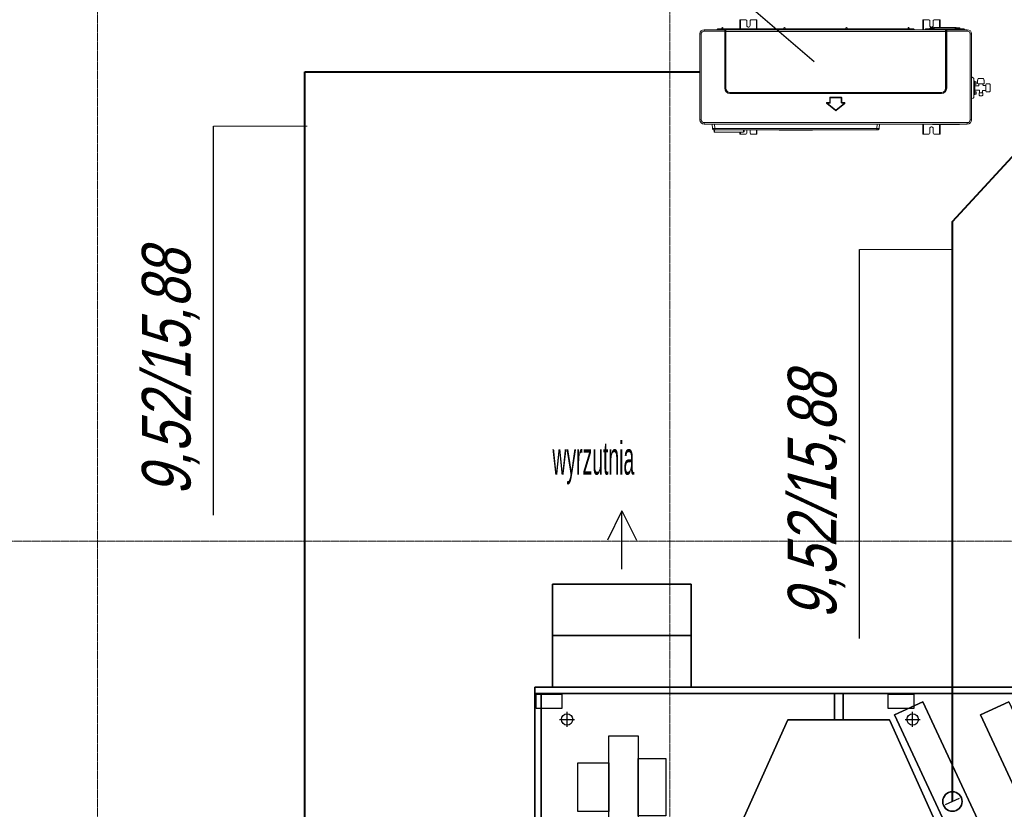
# Model space of a CAD drawing. Header units: millimetres. Extents: x 49908 to 79848, y -11883 to -3092.
# Tile 171 of 222: x 76173 to 76517, y -10710 to -10434. Entities that reach past the tile are written whole.
import ezdxf
from ezdxf.enums import TextEntityAlignment as Align

# ---------------------------------------------------------------- set-up
doc = ezdxf.new("R2010")
doc.units = ezdxf.units.MM
doc.linetypes.add('DASHDOT', pattern=[1, 0.5, -0.25, 0, -0.25])
doc.layers.add('A_OSIE', color=9, linetype='DASHDOT', lineweight=9)
doc.layers.add('S_Klimatyzacja', color=4, linetype='Continuous', lineweight=40)
for name, color, linetype in [('S_Centrala', 2, 'Continuous'), ('S_Opis - woda', 2, 'Continuous'), ('S_Opis CO', 2, 'Continuous')]:
    doc.layers.add(name, color=color, linetype=linetype)
doc.layers.add('S_W_went wywiewna', color=7, linetype='Continuous', true_color=0xdf5d0c)
doc.styles.add('ROMANS', font='romanpl.shx', dxfattribs={"bigfont": 'romanbigpl.shx'})

# ---------------------------------------------------------------- blocks, each defined once
blk = doc.blocks.new('Centrala')
at = {"layer": 'S_Centrala'}
for p, q in [((78487.79, -10511.08), (78648.29, -10511.08)), ((78648.29, -10511.08), (78648.29, -10767.08)), ((78648.29, -10511.08), (78648.29, -10511.08)), ((78636.99, -10519.78), (78636.99, -10524.98)), ((78634.39, -10522.38), (78639.59, -10522.38)), ((78621.79, -10526.18), (78621.79, -10526.18)), ((78621.79, -10536.98), (78621.79, -10536.98)), ((78631.29, -10536.98), (78631.29, -10536.98)), ((78709.89, -10541.58), (78699.69, -10536.48)), ((78689.49, -10541.58), (78709.89, -10541.58)), ((78709.89, -10541.58), (78699.69, -10546.68)), ((78623.29, -10547.28), (78623.29, -10547.28)), ((78631.29, -10547.28), (78631.29, -10547.28)), ((78623.29, -10556.88), (78623.29, -10556.88)), ((78636.99, -10640.58), (78636.99, -10645.78)), ((78634.39, -10643.18), (78639.59, -10643.18)), ((78609.39, -10659.48), (78607.09, -10654.58))]:
    blk.add_line(p, q, dxfattribs=at)
for centre, radius in [((78636.99, -10522.38), 2), ((78636.99, -10643.18), 2), ((78608.29, -10657.08), 3.4)]:
    blk.add_circle(centre, radius, dxfattribs=at)
at = {"layer": 'S_Centrala', "extrusion": (0, 0, -1)}
blk.add_circle((-78608.29, -10657.08), 3.4, dxfattribs=at)
at = {"layer": 'S_Centrala'}
for points in [[(78489.99, -10511.08), (78646.09, -10511.08), (78646.09, -10513.28), (78489.99, -10513.28)], [(78489.99, -10511.08), (78646.09, -10511.08), (78646.09, -10513.28), (78489.99, -10513.28)], [(78489.99, -10511.08), (78646.09, -10511.08), (78646.09, -10511.08), (78489.99, -10511.08)], [(78648.29, -10511.08), (78646.09, -10511.08), (78646.09, -10767.08), (78648.29, -10767.08)], [(78648.29, -10511.08), (78646.09, -10511.08), (78646.09, -10767.08), (78648.29, -10767.08)], [(78648.29, -10511.08), (78646.09, -10511.08), (78646.09, -10511.08), (78648.29, -10511.08)], [(78646.09, -10511.08), (78646.09, -10767.08), (78646.09, -10767.08), (78646.09, -10511.08)], [(78646.09, -10511.08), (78646.09, -10513.28), (78646.09, -10513.28), (78646.09, -10511.08)], [(78648.29, -10511.08), (78648.29, -10767.08), (78648.29, -10767.08), (78648.29, -10511.08)], [(78646.09, -10513.28), (78489.99, -10513.28), (78489.99, -10513.28), (78646.09, -10513.28)], [(78489.99, -10513.28), (78646.09, -10513.28), (78646.09, -10764.88), (78489.99, -10764.88)], [(78640.79, -10511.58), (78645.79, -10511.58), (78645.79, -10520.58), (78640.79, -10520.58)], [(78648.29, -10517.28), (78684.29, -10517.28), (78684.29, -10565.78), (78648.29, -10565.78)], [(78666.29, -10517.28), (78648.29, -10517.28), (78648.29, -10565.78), (78666.29, -10565.78)], [(78684.29, -10517.28), (78666.29, -10517.28), (78666.29, -10565.78), (78684.29, -10565.78)], [(78684.29, -10517.28), (78684.29, -10517.28), (78684.29, -10565.78)], [(78604.79, -10526.18), (78621.79, -10526.18), (78621.79, -10536.98), (78604.79, -10536.98)], [(78595.29, -10536.98), (78631.29, -10536.98), (78631.29, -10547.28), (78595.29, -10547.28)], [(78603.29, -10547.28), (78623.29, -10547.28), (78623.29, -10556.88), (78603.29, -10556.88)], [(78570.29, -10569.58), (78636.79, -10599.58), (78636.79, -10599.58), (78570.29, -10569.58)], [(78636.79, -10599.58), (78636.79, -10635.08), (78636.79, -10635.08), (78636.79, -10599.58)], [(78646.09, -10618.88), (78636.79, -10618.88), (78636.79, -10615.88), (78646.09, -10615.88)], [(78646.09, -10618.88), (78636.79, -10618.88), (78636.79, -10615.88), (78646.09, -10615.88)], [(78636.79, -10615.88), (78646.09, -10615.88), (78646.09, -10615.88), (78636.79, -10615.88)], [(78636.79, -10618.88), (78636.79, -10615.88), (78636.79, -10615.88), (78636.79, -10618.88)], [(78646.09, -10618.88), (78646.09, -10615.88), (78646.09, -10615.88), (78646.09, -10618.88)], [(78646.09, -10618.88), (78636.79, -10618.88), (78636.79, -10618.88), (78646.09, -10618.88)], [(78640.79, -10634.58), (78645.79, -10634.58), (78645.79, -10643.58), (78640.79, -10643.58)], [(78636.79, -10635.08), (78570.29, -10665.08), (78570.29, -10665.08), (78636.79, -10635.08)], [(78643.19, -10646.78), (78577.89, -10677.18), (78573.29, -10667.28), (78638.59, -10636.88)], [(78643.19, -10646.78), (78577.89, -10677.18), (78573.29, -10667.28), (78638.59, -10636.88)], [(78573.29, -10667.28), (78638.59, -10636.88), (78638.59, -10636.88), (78573.29, -10667.28)], [(78643.19, -10646.78), (78638.59, -10636.88), (78638.59, -10636.88), (78643.19, -10646.78)], [(78643.19, -10646.78), (78577.89, -10677.18), (78577.89, -10677.18), (78643.19, -10646.78)], [(78643.19, -10676.78), (78577.89, -10707.18), (78573.29, -10697.28), (78638.59, -10666.88)], [(78643.19, -10676.78), (78577.89, -10707.18), (78573.29, -10697.28), (78638.59, -10666.88)], [(78573.29, -10697.28), (78638.59, -10666.88), (78638.59, -10666.88), (78573.29, -10697.28)], [(78643.19, -10676.78), (78638.59, -10666.88), (78638.59, -10666.88), (78643.19, -10676.78)]]:
    blk.add_3dface(points, dxfattribs=at)
for points, invisible_edges in [([(78648.29, -10517.28), (78684.29, -10517.28), (78684.29, -10517.28)], 12), ([(78648.29, -10517.28), (78684.29, -10517.28), (78666.29, -10517.28)], 13), ([(78648.29, -10517.28), (78666.29, -10517.28), (78648.29, -10517.28)], 5), ([(78648.29, -10565.78), (78684.29, -10565.78), (78684.29, -10565.78)], 12), ([(78648.29, -10565.78), (78684.29, -10565.78), (78666.29, -10565.78)], 13), ([(78648.29, -10565.78), (78666.29, -10565.78), (78648.29, -10565.78)], 5), ([(78567.29, -10569.58), (78570.29, -10569.58), (78636.79, -10599.58)], 12), ([(78567.29, -10569.58), (78636.79, -10599.58), (78636.79, -10635.08)], 13), ([(78567.29, -10569.58), (78636.79, -10635.08), (78570.29, -10665.08)], 13)]:
    blk.add_3dface(points, dxfattribs=dict(at, invisible_edges=invisible_edges))

msp = doc.modelspace()

# ---------------------------------------------------------------- linework, layer by layer
at = {"layer": 'A_OSIE', "ltscale": 0.3, "transparency": 33554559}
for p, q in [((76200.4, -11540.32), (76200.4, -8493.04)), ((76400.4, -11540.32), (76400.4, -8493.04)), ((78251.74, -10616.68), (75350.78, -10616.68))]:
    msp.add_line(p, q, dxfattribs=at)
at = {"layer": 'S_Klimatyzacja', "color": 3, "linetype": 'Continuous', "lineweight": 20}
for p, q in [((76424.87, -10434.3), (76425.03, -10434.3)), ((76424.87, -10434.3), (76424.87, -10434.3)), ((76424.87, -10434.37), (76424.87, -10434.3)), ((76424.93, -10434.3), (76424.87, -10434.3)), ((76424.87, -10434.56), (76424.87, -10434.37)), ((76425.03, -10434.56), (76424.87, -10434.56)), ((76424.87, -10437.44), (76424.87, -10434.56)), ((76425.07, -10434.3), (76424.93, -10434.3)), ((76425.03, -10434.3), (76425.03, -10434.3)), ((76425.03, -10434.3), (76425.03, -10434.37)), ((76425.03, -10434.3), (76425.04, -10434.3)), ((76425.03, -10434.37), (76425.03, -10434.56)), ((76425.03, -10437.44), (76425.03, -10434.56)), ((76425.04, -10434.3), (76425.07, -10434.3)), ((76426.97, -10434.3), (76425.07, -10434.3)), ((76426.97, -10434.3), (76425.07, -10434.3)), ((76425.07, -10434.3), (76425.07, -10437.44)), ((76426.97, -10434.3), (76426.97, -10434.3)), ((76426.97, -10434.3), (76427.18, -10434.39)), ((76427.18, -10434.39), (76426.97, -10434.3)), ((76427.18, -10434.39), (76427.27, -10434.6)), ((76427.27, -10434.6), (76427.18, -10434.39)), ((76427.27, -10436.3), (76427.27, -10434.6)), ((76427.27, -10434.6), (76427.27, -10434.6)), ((76428.47, -10434.6), (76428.56, -10434.39)), ((76428.56, -10434.39), (76428.47, -10434.6)), ((76428.47, -10434.6), (76428.47, -10436.3)), ((76428.47, -10434.6), (76428.47, -10434.6)), ((76428.56, -10434.39), (76428.77, -10434.3)), ((76428.77, -10434.3), (76428.56, -10434.39)), ((76430.67, -10434.3), (76428.77, -10434.3)), ((76428.77, -10434.3), (76428.77, -10434.3)), ((76430.67, -10434.3), (76428.77, -10434.3)), ((76430.67, -10437.44), (76430.67, -10434.3)), ((76430.67, -10434.3), (76430.7, -10434.3)), ((76430.81, -10434.3), (76430.67, -10434.3)), ((76430.7, -10434.3), (76430.71, -10434.3)), ((76430.71, -10434.3), (76430.87, -10434.3)), ((76430.71, -10434.3), (76430.71, -10434.3)), ((76430.71, -10434.37), (76430.71, -10434.3)), ((76430.71, -10434.56), (76430.71, -10434.37)), ((76430.87, -10434.56), (76430.71, -10434.56)), ((76430.71, -10434.56), (76430.71, -10437.44)), ((76430.87, -10434.3), (76430.81, -10434.3)), ((76430.87, -10434.3), (76430.87, -10434.3)), ((76430.87, -10434.3), (76430.87, -10434.37)), ((76430.87, -10434.37), (76430.87, -10434.56)), ((76430.87, -10434.56), (76430.87, -10437.44)), ((76488.88, -10434.3), (76489.04, -10434.3)), ((76488.88, -10434.3), (76488.88, -10434.3)), ((76488.88, -10434.37), (76488.88, -10434.3)), ((76488.93, -10434.3), (76488.88, -10434.3)), ((76488.88, -10434.56), (76488.88, -10434.37)), ((76489.04, -10434.56), (76488.88, -10434.56)), ((76488.88, -10437.77), (76488.88, -10434.56)), ((76489.08, -10434.3), (76488.93, -10434.3)), ((76489.04, -10434.3), (76489.04, -10434.3)), ((76489.04, -10434.3), (76489.04, -10434.37)), ((76489.04, -10434.3), (76489.05, -10434.3)), ((76489.04, -10434.37), (76489.04, -10434.56)), ((76489.04, -10437.77), (76489.04, -10434.56)), ((76489.05, -10434.3), (76489.08, -10434.3)), ((76490.98, -10434.3), (76489.08, -10434.3)), ((76490.98, -10434.3), (76489.08, -10434.3)), ((76489.08, -10434.3), (76489.08, -10437.77)), ((76490.98, -10434.3), (76490.98, -10434.3)), ((76490.98, -10434.3), (76491.19, -10434.39)), ((76491.19, -10434.39), (76490.98, -10434.3)), ((76491.19, -10434.39), (76491.28, -10434.6)), ((76491.28, -10434.6), (76491.19, -10434.39)), ((76491.28, -10434.6), (76491.28, -10434.6)), ((76491.28, -10436.3), (76491.28, -10434.6)), ((76492.48, -10434.6), (76492.56, -10434.39)), ((76492.56, -10434.39), (76492.48, -10434.6)), ((76492.48, -10434.6), (76492.48, -10434.6)), ((76492.48, -10434.6), (76492.48, -10436.3)), ((76492.56, -10434.39), (76492.78, -10434.3)), ((76492.78, -10434.3), (76492.56, -10434.39)), ((76494.68, -10434.3), (76492.78, -10434.3)), ((76492.78, -10434.3), (76492.78, -10434.3)), ((76494.68, -10434.3), (76492.78, -10434.3)), ((76494.68, -10436.97), (76494.68, -10434.3)), ((76494.68, -10434.3), (76494.7, -10434.3)), ((76494.82, -10434.3), (76494.68, -10434.3)), ((76494.7, -10434.3), (76494.72, -10434.3)), ((76494.72, -10434.3), (76494.88, -10434.3)), ((76494.72, -10434.3), (76494.72, -10434.3)), ((76494.72, -10434.37), (76494.72, -10434.3)), ((76494.72, -10434.56), (76494.72, -10434.37)), ((76494.88, -10434.56), (76494.72, -10434.56)), ((76494.72, -10434.56), (76494.72, -10436.97)), ((76494.88, -10434.3), (76494.82, -10434.3)), ((76494.88, -10434.3), (76494.88, -10434.3)), ((76494.88, -10434.3), (76494.88, -10434.37)), ((76494.88, -10434.37), (76494.88, -10434.56)), ((76494.88, -10434.56), (76494.88, -10436.97)), ((76412.39, -10437.77), (76419.59, -10437.77)), ((76412.39, -10437.77), (76412.39, -10437.84)), ((76412.39, -10437.84), (76412.39, -10438.02)), ((76412.39, -10438.02), (76412.39, -10438.27)), ((76419.59, -10438.27), (76412.39, -10438.27)), ((76416.98, -10437.66), (76416.93, -10437.77)), ((76417.04, -10437.59), (76416.98, -10437.66)), ((76417.12, -10437.53), (76417.04, -10437.59)), ((76417.2, -10437.48), (76417.12, -10437.53)), ((76417.29, -10437.46), (76417.2, -10437.48)), ((76417.34, -10437.45), (76417.29, -10437.46)), ((76417.3, -10437.77), (76417.36, -10437.75)), ((76417.4, -10437.44), (76417.34, -10437.45)), ((76417.36, -10437.75), (76417.38, -10437.74)), ((76417.38, -10437.74), (76417.4, -10437.74)), ((76418.58, -10437.44), (76417.4, -10437.44)), ((76417.4, -10437.52), (76417.4, -10437.44)), ((76417.4, -10437.67), (76417.4, -10437.52)), ((76417.4, -10437.74), (76417.4, -10437.67)), ((76417.4, -10437.74), (76418.58, -10437.74)), ((76417.4, -10437.76), (76417.4, -10437.74)), ((76417.4, -10437.77), (76417.4, -10437.76)), ((76418.53, -10437.76), (76418.53, -10437.74)), ((76418.53, -10437.77), (76418.53, -10437.76)), ((76418.58, -10437.24), (76418.58, -10437.34)), ((76418.58, -10437.34), (76418.58, -10437.59)), ((76418.58, -10437.59), (76418.58, -10437.77)), ((76418.64, -10437.59), (76418.58, -10437.59)), ((76418.78, -10437.59), (76418.64, -10437.59)), ((76418.93, -10437.59), (76418.78, -10437.59)), ((76418.98, -10437.59), (76418.93, -10437.59)), ((76418.98, -10437.34), (76418.98, -10437.24)), ((76418.98, -10437.24), (76418.98, -10437.24)), ((76418.98, -10437.24), (76418.98, -10437.24)), ((76418.98, -10437.59), (76418.98, -10437.34)), ((76440.28, -10437.44), (76418.98, -10437.44)), ((76418.98, -10437.77), (76418.98, -10437.59)), ((76418.98, -10437.74), (76440.28, -10437.74)), ((76419.59, -10437.84), (76419.59, -10437.77)), ((76419.6, -10437.77), (76419.59, -10437.77)), ((76419.59, -10437.77), (76419.59, -10437.77)), ((76419.59, -10437.77), (76419.59, -10437.77)), ((76419.59, -10437.77), (76419.59, -10437.77)), ((76419.59, -10437.77), (76419.59, -10437.77)), ((76419.59, -10437.77), (76419.69, -10437.77)), ((76419.59, -10438.02), (76419.59, -10437.84)), ((76419.59, -10438.27), (76419.59, -10438.02)), ((76419.59, -10458.27), (76419.59, -10438.27)), ((76419.59, -10438.27), (76419.77, -10438.27)), ((76419.62, -10437.77), (76419.6, -10437.77)), ((76419.6, -10437.77), (76419.6, -10437.77)), ((76419.63, -10437.77), (76419.62, -10437.77)), ((76419.68, -10437.78), (76419.63, -10437.77)), ((76419.73, -10437.79), (76419.68, -10437.78)), ((76419.69, -10437.77), (76419.78, -10437.77)), ((76419.73, -10437.79), (76419.75, -10437.78)), ((76419.8, -10437.85), (76419.73, -10437.79)), ((76419.75, -10437.78), (76419.78, -10437.77)), ((76419.77, -10438.27), (76419.88, -10438.27)), ((76419.78, -10437.77), (76497, -10437.77)), ((76419.78, -10437.77), (76419.87, -10437.8)), ((76419.84, -10437.95), (76419.8, -10437.85)), ((76419.87, -10438.1), (76419.84, -10437.95)), ((76419.87, -10437.8), (76419.93, -10437.9)), ((76419.88, -10438.27), (76419.87, -10438.1)), ((76419.88, -10438.27), (76419.91, -10438.26)), ((76419.88, -10438.32), (76419.88, -10438.27)), ((76419.88, -10438.37), (76419.88, -10438.32)), ((76419.88, -10458.27), (76419.88, -10438.37)), ((76419.88, -10438.37), (76419.92, -10438.37)), ((76419.91, -10438.26), (76419.97, -10438.25)), ((76419.92, -10438.37), (76419.98, -10438.37)), ((76419.93, -10437.9), (76419.96, -10438.05)), ((76419.96, -10438.05), (76419.97, -10438.25)), ((76419.97, -10438.25), (76419.98, -10438.31)), ((76419.98, -10438.31), (76419.98, -10438.37)), ((76419.98, -10438.37), (76419.98, -10458.27)), ((76496.8, -10438.37), (76419.98, -10438.37)), ((76427.33, -10436.56), (76427.27, -10436.3)), ((76427.27, -10436.3), (76427.33, -10436.56)), ((76427.5, -10436.77), (76427.33, -10436.56)), ((76427.33, -10436.56), (76427.5, -10436.77)), ((76427.74, -10436.88), (76427.5, -10436.77)), ((76427.5, -10436.77), (76427.74, -10436.88)), ((76428, -10436.88), (76427.74, -10436.88)), ((76427.74, -10436.88), (76428, -10436.88)), ((76428.24, -10436.77), (76428, -10436.88)), ((76428, -10436.88), (76428.24, -10436.77)), ((76428.41, -10436.56), (76428.24, -10436.77)), ((76428.24, -10436.77), (76428.41, -10436.56)), ((76428.47, -10436.3), (76428.41, -10436.56)), ((76428.41, -10436.56), (76428.47, -10436.3)), ((76440.28, -10437.24), (76440.28, -10437.34)), ((76440.28, -10437.34), (76440.28, -10437.59)), ((76440.28, -10437.59), (76440.28, -10437.77)), ((76440.34, -10437.59), (76440.28, -10437.59)), ((76440.48, -10437.59), (76440.34, -10437.59)), ((76440.63, -10437.59), (76440.48, -10437.59)), ((76440.68, -10437.59), (76440.63, -10437.59)), ((76440.68, -10437.34), (76440.68, -10437.24)), ((76440.68, -10437.59), (76440.68, -10437.34)), ((76461.98, -10437.44), (76440.68, -10437.44)), ((76440.68, -10437.77), (76440.68, -10437.59)), ((76440.68, -10437.74), (76461.98, -10437.74)), ((76461.98, -10437.24), (76461.98, -10437.34)), ((76461.98, -10437.34), (76461.98, -10437.59)), ((76461.98, -10437.59), (76461.98, -10437.77)), ((76462.04, -10437.59), (76461.98, -10437.59)), ((76462.18, -10437.59), (76462.04, -10437.59)), ((76462.33, -10437.59), (76462.18, -10437.59)), ((76462.38, -10437.59), (76462.33, -10437.59)), ((76462.38, -10437.34), (76462.38, -10437.24)), ((76462.38, -10437.59), (76462.38, -10437.34)), ((76483.68, -10437.44), (76462.38, -10437.44)), ((76462.38, -10437.77), (76462.38, -10437.59)), ((76462.38, -10437.74), (76483.68, -10437.74)), ((76483.74, -10437.1), (76483.68, -10437.24)), ((76483.68, -10437.24), (76483.68, -10437.24)), ((76483.69, -10437.24), (76483.68, -10437.27)), ((76483.68, -10437.27), (76483.68, -10437.29)), ((76483.68, -10437.29), (76483.68, -10437.32)), ((76483.68, -10437.32), (76483.68, -10437.35)), ((76483.68, -10437.35), (76483.68, -10437.4)), ((76483.68, -10437.4), (76483.68, -10437.44)), ((76483.68, -10437.44), (76483.68, -10437.49)), ((76483.68, -10437.49), (76483.68, -10437.54)), ((76483.68, -10437.54), (76483.68, -10437.59)), ((76483.68, -10437.59), (76483.68, -10437.77)), ((76483.74, -10437.59), (76483.68, -10437.59)), ((76483.71, -10437.17), (76483.69, -10437.21)), ((76483.69, -10437.21), (76483.69, -10437.24)), ((76483.72, -10437.15), (76483.71, -10437.17)), ((76483.75, -10437.12), (76483.72, -10437.15)), ((76483.88, -10437.04), (76483.74, -10437.1)), ((76483.88, -10437.59), (76483.74, -10437.59)), ((76483.77, -10437.1), (76483.75, -10437.12)), ((76483.81, -10437.08), (76483.77, -10437.1)), ((76483.84, -10437.07), (76483.81, -10437.08)), ((76483.86, -10437.07), (76483.84, -10437.07)), ((76483.88, -10437.06), (76483.86, -10437.07)), ((76484.02, -10437.1), (76483.88, -10437.04)), ((76483.9, -10437.07), (76483.88, -10437.06)), ((76484.03, -10437.59), (76483.88, -10437.59)), ((76483.93, -10437.07), (76483.9, -10437.07)), ((76483.95, -10437.08), (76483.93, -10437.07)), ((76483.97, -10437.08), (76483.95, -10437.08)), ((76483.98, -10437.09), (76483.97, -10437.08)), ((76484, -10437.11), (76483.98, -10437.09)), ((76484.02, -10437.12), (76484, -10437.11)), ((76484.08, -10437.24), (76484.02, -10437.1)), ((76484.04, -10437.14), (76484.02, -10437.12)), ((76484.08, -10437.59), (76484.03, -10437.59)), ((76484.05, -10437.16), (76484.04, -10437.14)), ((76484.06, -10437.18), (76484.05, -10437.16)), ((76484.07, -10437.2), (76484.06, -10437.18)), ((76484.08, -10437.22), (76484.07, -10437.2)), ((76484.08, -10437.24), (76484.08, -10437.22)), ((76484.08, -10437.24), (76484.08, -10437.24)), ((76484.08, -10437.27), (76484.08, -10437.24)), ((76484.08, -10437.29), (76484.08, -10437.27)), ((76484.08, -10437.32), (76484.08, -10437.29)), ((76484.08, -10437.35), (76484.08, -10437.32)), ((76484.08, -10437.4), (76484.08, -10437.35)), ((76484.08, -10437.44), (76484.08, -10437.4)), ((76485.38, -10437.44), (76484.08, -10437.44)), ((76484.08, -10437.49), (76484.08, -10437.44)), ((76484.08, -10437.54), (76484.08, -10437.49)), ((76484.08, -10437.59), (76484.08, -10437.54)), ((76484.08, -10437.77), (76484.08, -10437.59)), ((76484.08, -10437.74), (76485.38, -10437.74)), ((76484.24, -10437.76), (76484.24, -10437.74)), ((76484.24, -10437.77), (76484.24, -10437.76)), ((76485.38, -10437.52), (76485.38, -10437.44)), ((76485.43, -10437.44), (76485.38, -10437.44)), ((76485.38, -10437.67), (76485.38, -10437.52)), ((76485.38, -10437.74), (76485.38, -10437.67)), ((76485.38, -10437.76), (76485.38, -10437.74)), ((76485.38, -10437.74), (76485.4, -10437.74)), ((76485.38, -10437.77), (76485.38, -10437.76)), ((76485.4, -10437.74), (76485.42, -10437.75)), ((76485.42, -10437.75), (76485.48, -10437.77)), ((76485.48, -10437.45), (76485.43, -10437.44)), ((76485.57, -10437.48), (76485.48, -10437.45)), ((76485.65, -10437.53), (76485.57, -10437.48)), ((76485.73, -10437.59), (76485.65, -10437.53)), ((76485.79, -10437.66), (76485.73, -10437.59)), ((76485.85, -10437.77), (76485.79, -10437.66)), ((76489.85, -10437.51), (76489.6, -10437.76)), ((76489.6, -10437.76), (76489.65, -10437.76)), ((76489.65, -10437.76), (76489.8, -10437.76)), ((76489.8, -10437.76), (76490.04, -10437.76)), ((76489.91, -10437.51), (76489.85, -10437.51)), ((76490.09, -10437.51), (76489.91, -10437.51)), ((76489.94, -10437.47), (76490, -10437.47)), ((76490, -10437.47), (76490.16, -10437.47)), ((76490.04, -10437.76), (76490.35, -10437.76)), ((76490.36, -10437.51), (76490.09, -10437.51)), ((76490.16, -10437.47), (76490.42, -10437.47)), ((76490.35, -10437.76), (76490.71, -10437.76)), ((76490.71, -10437.51), (76490.36, -10437.51)), ((76490.42, -10437.47), (76490.74, -10437.47)), ((76491.09, -10437.51), (76490.71, -10437.51)), ((76490.71, -10437.76), (76491.09, -10437.76)), ((76490.74, -10437.47), (76491.09, -10437.47)), ((76491.09, -10437.47), (76501.89, -10437.47)), ((76491.09, -10437.48), (76491.09, -10437.47)), ((76491.09, -10437.51), (76491.09, -10437.48)), ((76491.09, -10437.51), (76491.09, -10437.76)), ((76501.89, -10437.51), (76491.09, -10437.51)), ((76491.09, -10437.76), (76496.99, -10437.76)), ((76491.09, -10437.76), (76491.09, -10437.77)), ((76491.09, -10437.77), (76491.09, -10437.77)), ((76491.34, -10436.56), (76491.28, -10436.3)), ((76491.28, -10436.3), (76491.34, -10436.56)), ((76491.5, -10436.77), (76491.34, -10436.56)), ((76491.34, -10436.56), (76491.5, -10436.77)), ((76491.34, -10437.27), (76491.34, -10437.22)), ((76491.41, -10437.22), (76491.34, -10437.22)), ((76491.34, -10437.27), (76491.41, -10437.27)), ((76491.39, -10437.17), (76491.45, -10437.17)), ((76491.59, -10437.22), (76491.41, -10437.22)), ((76491.41, -10437.27), (76491.59, -10437.27)), ((76491.45, -10437.17), (76491.61, -10437.17)), ((76491.74, -10436.88), (76491.5, -10436.77)), ((76491.5, -10436.77), (76491.74, -10436.88)), ((76491.84, -10437.22), (76491.59, -10437.22)), ((76491.59, -10437.27), (76491.84, -10437.27)), ((76491.61, -10437.17), (76491.84, -10437.17)), ((76492.01, -10436.88), (76491.74, -10436.88)), ((76491.74, -10436.88), (76492.01, -10436.88)), ((76491.84, -10437.17), (76492.52, -10437.17)), ((76491.84, -10437.17), (76491.84, -10437.19)), ((76491.84, -10437.19), (76491.84, -10437.22)), ((76491.84, -10437.22), (76491.84, -10437.27)), ((76492.5, -10437.22), (76491.84, -10437.22)), ((76491.84, -10437.27), (76492.49, -10437.27)), ((76491.84, -10437.27), (76491.84, -10437.41)), ((76491.84, -10437.41), (76491.84, -10437.47)), ((76492.25, -10436.77), (76492.01, -10436.88)), ((76492.01, -10436.88), (76492.25, -10436.77)), ((76492.42, -10436.56), (76492.25, -10436.77)), ((76492.25, -10436.77), (76492.42, -10436.56)), ((76492.48, -10436.3), (76492.42, -10436.56)), ((76492.42, -10436.56), (76492.48, -10436.3)), ((76492.49, -10437.31), (76492.53, -10437.14)), ((76492.49, -10437.42), (76492.49, -10437.31)), ((76492.49, -10437.42), (76492.51, -10437.44)), ((76492.51, -10437.44), (76492.58, -10437.45)), ((76492.53, -10437.14), (76492.64, -10437.02)), ((76492.58, -10437.45), (76492.67, -10437.46)), ((76492.64, -10437.02), (76492.79, -10436.97)), ((76492.67, -10437.46), (76492.79, -10437.47)), ((76492.79, -10436.97), (76492.79, -10437.47)), ((76492.79, -10436.97), (76500.19, -10436.97)), ((76492.79, -10437.47), (76500.19, -10437.47)), ((76492.79, -10437.47), (76492.79, -10437.47)), ((76492.79, -10437.47), (76492.79, -10437.47)), ((76496.8, -10438.25), (76496.82, -10438.05)), ((76496.87, -10438.26), (76496.8, -10438.25)), ((76496.8, -10438.31), (76496.8, -10438.25)), ((76496.8, -10438.37), (76496.8, -10438.31)), ((76496.8, -10458.27), (76496.8, -10438.37)), ((76496.86, -10438.37), (76496.8, -10438.37)), ((76496.82, -10438.05), (76496.85, -10437.9)), ((76496.85, -10437.9), (76496.91, -10437.8)), ((76496.9, -10438.37), (76496.86, -10438.37)), ((76496.9, -10438.27), (76496.87, -10438.26)), ((76496.91, -10438.1), (76496.9, -10438.27)), ((76497.01, -10438.27), (76496.9, -10438.27)), ((76496.9, -10438.27), (76496.9, -10438.32)), ((76496.9, -10438.32), (76496.9, -10438.37)), ((76496.9, -10438.37), (76496.9, -10458.27)), ((76496.91, -10437.8), (76497, -10437.77)), ((76496.94, -10437.95), (76496.91, -10438.1)), ((76496.98, -10437.85), (76496.94, -10437.95)), ((76497.05, -10437.79), (76496.98, -10437.85)), ((76497.03, -10437.78), (76497, -10437.77)), ((76497, -10437.77), (76497.09, -10437.77)), ((76497.19, -10438.27), (76497.01, -10438.27)), ((76497.05, -10437.79), (76497.03, -10437.78)), ((76497.1, -10437.78), (76497.05, -10437.79)), ((76497.09, -10437.77), (76497.19, -10437.77)), ((76497.15, -10437.77), (76497.1, -10437.78)), ((76497.16, -10437.77), (76497.15, -10437.77)), ((76497.18, -10437.77), (76497.16, -10437.77)), ((76497.19, -10437.77), (76497.18, -10437.77)), ((76497.18, -10437.77), (76497.18, -10437.77)), ((76497.19, -10437.77), (76504.39, -10437.77)), ((76497.19, -10437.77), (76497.19, -10437.84)), ((76497.19, -10437.77), (76497.19, -10437.77)), ((76497.19, -10437.77), (76497.19, -10437.77)), ((76497.19, -10437.77), (76497.19, -10437.77)), ((76497.19, -10437.77), (76497.19, -10437.77)), ((76497.19, -10437.84), (76497.19, -10438.02)), ((76497.19, -10438.02), (76497.19, -10438.27)), ((76497.19, -10438.27), (76497.19, -10458.27)), ((76504.39, -10438.27), (76497.19, -10438.27)), ((76497.2, -10437.76), (76501.89, -10437.76)), ((76500.19, -10437.47), (76500.19, -10436.97)), ((76500.19, -10436.97), (76500.34, -10437.02)), ((76500.19, -10437.47), (76500.3, -10437.46)), ((76500.19, -10437.47), (76500.19, -10437.47)), ((76500.19, -10437.47), (76500.19, -10437.47)), ((76500.3, -10437.46), (76500.4, -10437.45)), ((76500.34, -10437.02), (76500.45, -10437.14)), ((76500.4, -10437.45), (76500.47, -10437.44)), ((76500.45, -10437.14), (76500.49, -10437.31)), ((76500.46, -10437.17), (76501.24, -10437.17)), ((76500.47, -10437.44), (76500.49, -10437.42)), ((76501.24, -10437.22), (76500.48, -10437.22)), ((76500.49, -10437.27), (76501.24, -10437.27)), ((76500.49, -10437.31), (76500.49, -10437.42)), ((76501.24, -10437.17), (76501.46, -10437.17)), ((76501.24, -10437.17), (76501.24, -10437.19)), ((76501.24, -10437.19), (76501.24, -10437.22)), ((76501.24, -10437.27), (76501.24, -10437.22)), ((76501.49, -10437.22), (76501.24, -10437.22)), ((76501.24, -10437.27), (76501.24, -10437.41)), ((76501.24, -10437.27), (76501.49, -10437.27)), ((76501.24, -10437.41), (76501.24, -10437.47)), ((76501.46, -10437.17), (76501.63, -10437.17)), ((76501.67, -10437.22), (76501.49, -10437.22)), ((76501.49, -10437.27), (76501.67, -10437.27)), ((76501.63, -10437.17), (76501.69, -10437.17)), ((76501.74, -10437.22), (76501.67, -10437.22)), ((76501.67, -10437.27), (76501.74, -10437.27)), ((76501.74, -10437.22), (76501.74, -10437.27)), ((76501.89, -10437.48), (76501.89, -10437.47)), ((76501.89, -10437.47), (76502.24, -10437.47)), ((76501.89, -10437.51), (76501.89, -10437.48)), ((76501.89, -10437.51), (76501.89, -10437.76)), ((76502.27, -10437.51), (76501.89, -10437.51)), ((76501.89, -10437.76), (76501.89, -10437.77)), ((76501.89, -10437.76), (76502.27, -10437.76)), ((76501.89, -10437.77), (76501.89, -10437.77)), ((76502.24, -10437.47), (76502.56, -10437.47)), ((76502.62, -10437.51), (76502.27, -10437.51)), ((76502.27, -10437.76), (76502.63, -10437.76)), ((76502.56, -10437.47), (76502.82, -10437.47)), ((76502.89, -10437.51), (76502.62, -10437.51)), ((76502.63, -10437.76), (76502.94, -10437.76)), ((76502.82, -10437.47), (76502.98, -10437.47)), ((76503.07, -10437.51), (76502.89, -10437.51)), ((76502.94, -10437.76), (76503.18, -10437.76)), ((76502.98, -10437.47), (76503.04, -10437.47)), ((76503.13, -10437.51), (76503.07, -10437.51)), ((76503.37, -10437.76), (76503.13, -10437.51)), ((76503.18, -10437.76), (76503.32, -10437.76)), ((76503.32, -10437.76), (76503.37, -10437.76)), ((76504.39, -10437.77), (76504.39, -10437.84)), ((76504.39, -10437.84), (76504.39, -10438.02)), ((76504.39, -10438.02), (76504.39, -10438.27)), ((76410.89, -10469.27), (76410.89, -10439.27)), ((76410.96, -10439.27), (76410.89, -10439.27)), ((76411.14, -10439.27), (76410.96, -10439.27)), ((76411.39, -10439.27), (76411.14, -10439.27)), ((76411.39, -10439.27), (76411.39, -10469.27)), ((76505.39, -10469.27), (76505.39, -10439.27)), ((76505.64, -10439.27), (76505.39, -10439.27)), ((76505.82, -10439.27), (76505.64, -10439.27)), ((76505.89, -10439.27), (76505.82, -10439.27)), ((76505.89, -10439.27), (76505.89, -10469.27)), ((76419.59, -10458.27), (76419.77, -10458.27)), ((76419.77, -10458.27), (76419.88, -10458.27)), ((76419.88, -10458.27), (76419.92, -10458.27)), ((76419.92, -10458.27), (76419.98, -10458.27)), ((76496.86, -10458.27), (76496.8, -10458.27)), ((76496.9, -10458.27), (76496.86, -10458.27)), ((76497.01, -10458.27), (76496.9, -10458.27)), ((76497.19, -10458.27), (76497.01, -10458.27)), ((76421.39, -10459.68), (76495.39, -10459.68)), ((76421.39, -10459.75), (76421.39, -10459.68)), ((76421.39, -10459.78), (76421.39, -10459.75)), ((76495.39, -10459.78), (76421.39, -10459.78)), ((76421.39, -10459.89), (76421.39, -10459.78)), ((76421.39, -10460.07), (76421.39, -10459.89)), ((76495.39, -10460.07), (76421.39, -10460.07)), ((76456.29, -10463.22), (76456.29, -10461.62)), ((76456.36, -10461.62), (76456.29, -10461.62)), ((76456.39, -10461.62), (76456.36, -10461.62)), ((76456.39, -10463.22), (76456.39, -10461.62)), ((76456.42, -10461.62), (76456.39, -10461.62)), ((76456.49, -10461.62), (76456.42, -10461.62)), ((76456.49, -10461.42), (76460.29, -10461.42)), ((76456.49, -10461.49), (76456.49, -10461.42)), ((76456.49, -10461.52), (76456.49, -10461.49)), ((76456.49, -10461.52), (76460.29, -10461.52)), ((76456.49, -10461.55), (76456.49, -10461.52)), ((76456.49, -10461.62), (76456.49, -10461.55)), ((76456.49, -10461.62), (76456.49, -10463.22)), ((76460.29, -10461.62), (76456.49, -10461.62)), ((76460.29, -10461.49), (76460.29, -10461.42)), ((76460.29, -10461.52), (76460.29, -10461.49)), ((76460.29, -10461.55), (76460.29, -10461.52)), ((76460.29, -10461.62), (76460.29, -10461.55)), ((76460.29, -10463.22), (76460.29, -10461.62)), ((76460.29, -10461.62), (76460.36, -10461.62)), ((76460.36, -10461.62), (76460.39, -10461.62)), ((76460.39, -10461.62), (76460.39, -10463.22)), ((76460.39, -10461.62), (76460.42, -10461.62)), ((76460.42, -10461.62), (76460.49, -10461.62)), ((76460.49, -10461.62), (76460.49, -10463.22)), ((76495.39, -10459.75), (76495.39, -10459.68)), ((76495.39, -10459.78), (76495.39, -10459.75)), ((76495.39, -10459.89), (76495.39, -10459.78)), ((76495.39, -10460.07), (76495.39, -10459.89)), ((76455.24, -10463.58), (76455.29, -10463.52)), ((76458.26, -10466.05), (76455.24, -10463.58)), ((76455.29, -10463.52), (76455.31, -10463.5)), ((76455.31, -10463.5), (76455.32, -10463.48)), ((76458.33, -10465.97), (76455.31, -10463.5)), ((76455.32, -10463.48), (76455.37, -10463.42)), ((76455.37, -10463.22), (76456.29, -10463.22)), ((76455.37, -10463.29), (76455.37, -10463.22)), ((76455.37, -10463.32), (76455.37, -10463.29)), ((76455.37, -10463.32), (76456.29, -10463.32)), ((76455.37, -10463.35), (76455.37, -10463.32)), ((76455.37, -10463.42), (76455.37, -10463.35)), ((76455.37, -10463.42), (76458.39, -10465.89)), ((76456.29, -10463.42), (76455.37, -10463.42)), ((76456.36, -10463.22), (76456.29, -10463.22)), ((76456.29, -10463.29), (76456.29, -10463.22)), ((76456.29, -10463.32), (76456.29, -10463.29)), ((76456.29, -10463.35), (76456.29, -10463.32)), ((76456.29, -10463.42), (76456.29, -10463.35)), ((76456.39, -10463.22), (76456.36, -10463.22)), ((76456.42, -10463.22), (76456.39, -10463.22)), ((76456.49, -10463.22), (76456.42, -10463.22)), ((76458.26, -10466.05), (76458.31, -10465.99)), ((76458.31, -10465.99), (76458.33, -10465.97)), ((76458.33, -10465.97), (76458.34, -10465.95)), ((76458.34, -10465.95), (76458.39, -10465.89)), ((76458.39, -10465.89), (76461.41, -10463.42)), ((76458.43, -10465.95), (76458.39, -10465.89)), ((76458.45, -10465.97), (76458.43, -10465.95)), ((76461.47, -10463.5), (76458.45, -10465.97)), ((76458.47, -10465.99), (76458.45, -10465.97)), ((76458.52, -10466.05), (76458.47, -10465.99)), ((76461.54, -10463.58), (76458.52, -10466.05)), ((76460.36, -10463.22), (76460.29, -10463.22)), ((76460.39, -10463.22), (76460.36, -10463.22)), ((76460.42, -10463.22), (76460.39, -10463.22)), ((76460.49, -10463.22), (76460.42, -10463.22)), ((76460.49, -10463.22), (76461.41, -10463.22)), ((76460.49, -10463.22), (76460.49, -10463.29)), ((76460.49, -10463.29), (76460.49, -10463.32)), ((76460.49, -10463.32), (76461.41, -10463.32)), ((76460.49, -10463.32), (76460.49, -10463.35)), ((76460.49, -10463.35), (76460.49, -10463.42)), ((76461.41, -10463.42), (76460.49, -10463.42)), ((76461.41, -10463.22), (76461.41, -10463.29)), ((76461.41, -10463.29), (76461.41, -10463.32)), ((76461.41, -10463.32), (76461.41, -10463.35)), ((76461.41, -10463.35), (76461.41, -10463.42)), ((76461.45, -10463.48), (76461.41, -10463.42)), ((76461.47, -10463.5), (76461.45, -10463.48)), ((76461.49, -10463.52), (76461.47, -10463.5)), ((76461.54, -10463.58), (76461.49, -10463.52)), ((76410.96, -10469.27), (76410.89, -10469.27)), ((76411.14, -10469.27), (76410.96, -10469.27)), ((76411.39, -10469.27), (76411.14, -10469.27)), ((76505.64, -10469.27), (76505.39, -10469.27)), ((76505.82, -10469.27), (76505.64, -10469.27)), ((76505.89, -10469.27), (76505.82, -10469.27)), ((76412.39, -10470.27), (76504.39, -10470.27)), ((76412.39, -10470.27), (76412.39, -10470.52)), ((76412.39, -10470.52), (76412.39, -10470.7)), ((76412.39, -10470.7), (76412.39, -10470.77)), ((76504.39, -10470.77), (76412.39, -10470.77)), ((76415.34, -10472.33), (76415.2, -10470.77)), ((76415.34, -10472.29), (76415.34, -10472.38)), ((76415.34, -10472.33), (76415.4, -10472.35)), ((76415.34, -10472.38), (76415.37, -10472.47)), ((76415.37, -10472.47), (76415.4, -10472.54)), ((76415.4, -10472.35), (76415.57, -10472.35)), ((76415.4, -10472.54), (76415.44, -10472.6)), ((76415.44, -10472.6), (76415.48, -10472.64)), ((76415.48, -10472.64), (76415.53, -10472.68)), ((76415.53, -10472.68), (76415.57, -10472.71)), ((76415.57, -10472.35), (76415.83, -10472.35)), ((76415.57, -10472.71), (76415.62, -10472.74)), ((76415.62, -10472.74), (76415.65, -10472.76)), ((76415.65, -10472.76), (76415.7, -10472.77)), ((76415.7, -10472.77), (76415.73, -10472.78)), ((76415.7, -10472.77), (76415.7, -10472.77)), ((76415.7, -10472.77), (76415.7, -10472.77)), ((76415.73, -10472.78), (76415.76, -10472.78)), ((76415.81, -10472.79), (76415.82, -10472.79)), ((76415.82, -10472.79), (76415.82, -10472.79)), ((76415.82, -10472.79), (76415.82, -10472.79)), ((76415.82, -10472.79), (76415.82, -10472.79)), ((76415.82, -10472.79), (76415.82, -10472.79)), ((76415.82, -10472.79), (76415.82, -10472.79)), ((76415.82, -10472.79), (76415.82, -10472.79)), ((76415.82, -10472.79), (76415.82, -10472.79)), ((76415.82, -10472.79), (76415.83, -10472.79)), ((76415.82, -10472.79), (76415.83, -10472.79)), ((76415.83, -10472.35), (76416.14, -10472.34)), ((76415.83, -10472.79), (76415.83, -10472.79)), ((76415.83, -10472.79), (76415.83, -10472.79)), ((76415.83, -10472.79), (76415.84, -10472.8)), ((76415.83, -10472.79), (76415.84, -10472.79)), ((76415.86, -10472.8), (76415.84, -10472.79)), ((76415.88, -10472.79), (76415.84, -10472.79)), ((76415.84, -10472.79), (76415.89, -10472.79)), ((76415.84, -10472.8), (76415.84, -10472.8)), ((76415.84, -10472.8), (76415.85, -10472.81)), ((76415.85, -10472.81), (76415.85, -10472.82)), ((76415.85, -10472.82), (76415.86, -10472.82)), ((76415.86, -10472.83), (76415.86, -10472.79)), ((76415.88, -10472.82), (76415.86, -10472.8)), ((76415.88, -10472.82), (76415.86, -10472.83)), ((76415.86, -10472.82), (76415.86, -10472.83)), ((76415.86, -10472.83), (76415.86, -10472.84)), ((76415.86, -10472.83), (76415.86, -10472.84)), ((76415.86, -10473.38), (76415.86, -10472.84)), ((76415.86, -10472.84), (76415.86, -10472.84)), ((76415.99, -10472.79), (76415.88, -10472.79)), ((76415.92, -10472.81), (76415.88, -10472.82)), ((76415.89, -10472.79), (76415.96, -10472.79)), ((76415.98, -10472.8), (76415.92, -10472.81)), ((76415.96, -10472.79), (76416.01, -10472.79)), ((76415.98, -10472.8), (76415.97, -10472.79)), ((76415.97, -10472.79), (76415.97, -10472.79)), ((76415.98, -10472.8), (76416.02, -10472.81)), ((76416.14, -10472.79), (76415.99, -10472.79)), ((76416, -10470.77), (76416.14, -10472.34)), ((76416.01, -10472.79), (76416.06, -10472.79)), ((76416.02, -10472.81), (76416.06, -10472.81)), ((76416.06, -10472.79), (76416.06, -10472.8)), ((76416.06, -10472.8), (76416.06, -10472.81)), ((76426.21, -10472.81), (76416.06, -10472.81)), ((76416.06, -10472.81), (76416.06, -10473.57)), ((76416.14, -10472.34), (76472.78, -10472.34)), ((76416.14, -10472.34), (76416.14, -10472.57)), ((76416.14, -10472.57), (76416.14, -10472.73)), ((76416.14, -10472.73), (76416.14, -10472.79)), ((76472.78, -10472.79), (76416.14, -10472.79)), ((76426.21, -10473.57), (76426.21, -10472.81)), ((76426.26, -10472.81), (76426.21, -10472.81)), ((76426.31, -10472.79), (76426.26, -10472.81)), ((76426.41, -10472.79), (76426.41, -10473.38)), ((76427.27, -10472.79), (76427.27, -10474)), ((76428.47, -10474), (76428.47, -10472.79)), ((76430.67, -10474.3), (76430.67, -10472.79)), ((76430.71, -10472.79), (76430.71, -10474.03)), ((76430.87, -10472.79), (76430.87, -10474.03)), ((76438.28, -10472.79), (76438.61, -10472.96)), ((76438.64, -10472.96), (76438.61, -10472.96)), ((76438.71, -10472.96), (76438.64, -10472.96)), ((76438.71, -10472.96), (76438.71, -10472.79)), ((76450.21, -10472.96), (76438.71, -10472.96)), ((76450.21, -10472.96), (76450.21, -10472.79)), ((76450.28, -10472.96), (76450.21, -10472.96)), ((76450.31, -10472.96), (76450.28, -10472.96)), ((76450.31, -10472.96), (76450.64, -10472.79)), ((76472.69, -10472.78), (76472.66, -10472.78)), ((76472.72, -10472.78), (76472.69, -10472.78)), ((76472.74, -10472.78), (76472.72, -10472.78)), ((76472.77, -10472.78), (76472.74, -10472.78)), ((76472.81, -10472.78), (76472.77, -10472.78)), ((76472.78, -10472.34), (76472.92, -10470.77)), ((76472.78, -10472.34), (76472.78, -10472.57)), ((76472.78, -10472.34), (76473.09, -10472.35)), ((76472.78, -10472.57), (76472.78, -10472.73)), ((76472.78, -10472.73), (76472.78, -10472.79)), ((76472.93, -10472.79), (76472.78, -10472.79)), ((76472.86, -10472.78), (76472.81, -10472.78)), ((76472.88, -10472.78), (76472.86, -10472.78)), ((76472.9, -10472.78), (76472.88, -10472.78)), ((76472.92, -10472.78), (76472.9, -10472.78)), ((76472.94, -10472.78), (76472.92, -10472.78)), ((76473.04, -10472.79), (76472.93, -10472.79)), ((76472.96, -10472.78), (76472.94, -10472.78)), ((76472.97, -10472.78), (76472.96, -10472.78)), ((76472.98, -10472.78), (76472.97, -10472.78)), ((76472.99, -10472.78), (76472.98, -10472.78)), ((76473, -10472.78), (76472.99, -10472.78)), ((76473.01, -10472.78), (76473, -10472.78)), ((76473.08, -10472.79), (76473.04, -10472.79)), ((76473.09, -10472.35), (76473.35, -10472.35)), ((76473.16, -10472.69), (76473.19, -10472.69)), ((76473.16, -10472.78), (76473.19, -10472.78)), ((76473.17, -10472.78), (76473.16, -10472.78)), ((76473.16, -10472.78), (76473.16, -10472.78)), ((76473.19, -10472.69), (76473.22, -10472.68)), ((76473.19, -10472.78), (76473.22, -10472.77)), ((76473.22, -10472.77), (76473.28, -10472.75)), ((76473.28, -10472.75), (76473.34, -10472.72)), ((76473.34, -10472.72), (76473.4, -10472.67)), ((76473.35, -10472.35), (76473.52, -10472.35)), ((76473.4, -10472.67), (76473.46, -10472.61)), ((76473.46, -10472.61), (76473.51, -10472.55)), ((76473.49, -10472.49), (76473.55, -10472.39)), ((76473.51, -10472.55), (76473.55, -10472.48)), ((76473.52, -10472.35), (76473.58, -10472.33)), ((76473.55, -10472.48), (76473.57, -10472.39)), ((76473.55, -10472.39), (76473.55, -10472.39)), ((76473.57, -10472.39), (76473.58, -10472.29)), ((76473.72, -10470.77), (76473.58, -10472.33)), ((76488.88, -10474.03), (76488.88, -10470.77)), ((76489.04, -10474.03), (76489.04, -10470.77)), ((76489.08, -10470.77), (76489.08, -10474.3)), ((76491.34, -10472.04), (76491.28, -10472.3)), ((76491.28, -10472.3), (76491.28, -10474)), ((76491.5, -10471.83), (76491.34, -10472.04)), ((76491.74, -10471.71), (76491.5, -10471.83)), ((76492.01, -10471.71), (76491.74, -10471.71)), ((76492.25, -10471.83), (76492.01, -10471.71)), ((76492.15, -10470.8), (76492.13, -10470.77)), ((76492.15, -10470.8), (76492.22, -10470.82)), ((76492.22, -10470.82), (76492.35, -10470.82)), ((76492.42, -10472.04), (76492.25, -10471.83)), ((76492.37, -10470.87), (76492.3, -10470.87)), ((76492.35, -10470.82), (76492.53, -10470.8)), ((76492.53, -10470.87), (76492.37, -10470.87)), ((76492.48, -10472.3), (76492.42, -10472.04)), ((76492.48, -10474), (76492.48, -10472.3)), ((76492.51, -10470.77), (76492.53, -10470.8)), ((76492.53, -10470.8), (76501.38, -10470.8)), ((76492.53, -10470.85), (76492.53, -10470.8)), ((76492.53, -10470.87), (76492.53, -10470.85)), ((76501.38, -10470.87), (76492.53, -10470.87)), ((76494.68, -10474.3), (76494.68, -10470.87)), ((76494.72, -10470.87), (76494.72, -10474.03)), ((76494.88, -10470.87), (76494.88, -10474.03)), ((76501.38, -10470.8), (76501.41, -10470.77)), ((76501.38, -10470.85), (76501.38, -10470.8)), ((76501.38, -10470.8), (76501.57, -10470.82)), ((76501.38, -10470.87), (76501.38, -10470.85)), ((76501.55, -10470.87), (76501.38, -10470.87)), ((76501.61, -10470.87), (76501.55, -10470.87)), ((76501.57, -10470.82), (76501.7, -10470.82)), ((76501.7, -10470.82), (76501.77, -10470.8)), ((76501.79, -10470.77), (76501.77, -10470.8)), ((76504.39, -10470.27), (76504.39, -10470.52)), ((76504.39, -10470.52), (76504.39, -10470.7)), ((76504.39, -10470.7), (76504.39, -10470.77)), ((76415.86, -10473.38), (76415.92, -10473.51)), ((76415.86, -10473.39), (76415.86, -10473.38)), ((76415.86, -10473.38), (76415.86, -10473.38)), ((76415.86, -10473.39), (76415.92, -10473.53)), ((76415.92, -10473.51), (76416.06, -10473.57)), ((76415.92, -10473.53), (76416.06, -10473.59)), ((76416.06, -10473.57), (76426.21, -10473.57)), ((76416.06, -10473.57), (76416.06, -10473.58)), ((76416.06, -10473.58), (76416.06, -10473.59)), ((76426.21, -10473.59), (76416.06, -10473.59)), ((76424.87, -10474.03), (76424.87, -10473.59)), ((76424.87, -10474.03), (76425.03, -10474.03)), ((76424.87, -10474.22), (76424.87, -10474.03)), ((76424.87, -10474.3), (76424.87, -10474.22)), ((76425.03, -10474.3), (76424.87, -10474.3)), ((76425.03, -10474.03), (76425.03, -10473.59)), ((76425.03, -10474.03), (76425.03, -10474.22)), ((76425.03, -10474.22), (76425.03, -10474.3)), ((76425.04, -10474.3), (76425.03, -10474.3)), ((76425.07, -10474.3), (76425.04, -10474.3)), ((76425.07, -10473.59), (76425.07, -10474.3)), ((76426.97, -10474.3), (76425.07, -10474.3)), ((76426.35, -10473.51), (76426.21, -10473.57)), ((76426.21, -10473.59), (76426.35, -10473.53)), ((76426.21, -10473.58), (76426.21, -10473.57)), ((76426.21, -10473.59), (76426.21, -10473.58)), ((76426.41, -10473.38), (76426.35, -10473.51)), ((76426.35, -10473.53), (76426.41, -10473.39)), ((76426.41, -10473.38), (76426.41, -10473.38)), ((76426.41, -10473.38), (76426.41, -10473.39)), ((76426.97, -10474.3), (76427.18, -10474.21)), ((76427.18, -10474.21), (76427.27, -10474)), ((76428.47, -10474), (76428.56, -10474.21)), ((76428.56, -10474.21), (76428.77, -10474.3)), ((76430.67, -10474.3), (76428.77, -10474.3)), ((76430.7, -10474.3), (76430.67, -10474.3)), ((76430.71, -10474.3), (76430.7, -10474.3)), ((76430.71, -10474.03), (76430.87, -10474.03)), ((76430.71, -10474.22), (76430.71, -10474.03)), ((76430.71, -10474.3), (76430.71, -10474.22)), ((76430.87, -10474.3), (76430.71, -10474.3)), ((76430.87, -10474.03), (76430.87, -10474.22)), ((76430.87, -10474.22), (76430.87, -10474.3)), ((76488.88, -10474.03), (76489.04, -10474.03)), ((76488.88, -10474.22), (76488.88, -10474.03)), ((76488.88, -10474.3), (76488.88, -10474.22)), ((76489.04, -10474.3), (76488.88, -10474.3)), ((76489.04, -10474.03), (76489.04, -10474.22)), ((76489.04, -10474.22), (76489.04, -10474.3)), ((76489.05, -10474.3), (76489.04, -10474.3)), ((76489.08, -10474.3), (76489.05, -10474.3)), ((76490.98, -10474.3), (76489.08, -10474.3)), ((76490.98, -10474.3), (76491.19, -10474.21)), ((76491.19, -10474.21), (76491.28, -10474)), ((76492.48, -10474), (76492.56, -10474.21)), ((76492.56, -10474.21), (76492.78, -10474.3)), ((76494.68, -10474.3), (76492.78, -10474.3)), ((76494.7, -10474.3), (76494.68, -10474.3)), ((76494.72, -10474.3), (76494.7, -10474.3)), ((76494.72, -10474.03), (76494.88, -10474.03)), ((76494.72, -10474.22), (76494.72, -10474.03)), ((76494.72, -10474.3), (76494.72, -10474.22)), ((76494.88, -10474.3), (76494.72, -10474.3)), ((76494.88, -10474.03), (76494.88, -10474.22)), ((76494.88, -10474.22), (76494.88, -10474.3))]:
    msp.add_line(p, q, dxfattribs=at)
at = {"layer": 'S_Klimatyzacja'}
for p, q in [((76272.87, -10753.23), (76272.87, -10452.47)), ((76272.87, -10452.47), (76410.89, -10452.47)), ((76499.17, -10504.82), (76528.02, -10473.59)), ((76499.17, -10707.67), (76499.17, -10504.82))]:
    msp.add_line(p, q, dxfattribs=at)
at = {"layer": 'S_Klimatyzacja', "color": 3, "lineweight": 20}
for p, q in [((76506.49, -10454.57), (76505.89, -10454.27)), ((76506.66, -10454.84), (76506.66, -10461.43)), ((76507.06, -10455.79), (76506.66, -10455.79)), ((76507.06, -10455.79), (76507.06, -10460.47)), ((76507.47, -10455.95), (76507.06, -10455.95)), ((76507.47, -10455.95), (76507.47, -10456.77)), ((76508.12, -10455.27), (76508, -10455.39)), ((76508, -10456.61), (76508, -10455.39)), ((76508.23, -10454.78), (76508.12, -10455.27)), ((76510.06, -10454.78), (76508.23, -10454.78)), ((76510.06, -10454.78), (76510.18, -10455.27)), ((76510.18, -10455.27), (76510.29, -10455.39)), ((76510.29, -10456.61), (76510.29, -10455.39)), ((76507.47, -10456.77), (76507.06, -10456.77)), ((76508.27, -10457.37), (76507.06, -10457.37)), ((76508.48, -10458.89), (76507.06, -10458.89)), ((76508.15, -10456.76), (76508, -10456.61)), ((76510.14, -10456.76), (76508.15, -10456.76)), ((76508.42, -10456.76), (76508.42, -10457.22)), ((76508.63, -10459.05), (76508.63, -10459.51)), ((76509.66, -10459.24), (76509.66, -10459.51)), ((76509.87, -10456.76), (76509.87, -10457.03)), ((76510.88, -10459.01), (76509.89, -10459.01)), ((76510.88, -10457.25), (76510.1, -10457.25)), ((76510.14, -10456.76), (76510.29, -10456.61)), ((76510.88, -10456.95), (76511.01, -10456.72)), ((76510.88, -10456.95), (76510.88, -10459.31)), ((76510.88, -10459.31), (76511.01, -10459.54)), ((76512.2, -10456.72), (76511.01, -10456.72)), ((76512.33, -10456.95), (76512.2, -10456.72)), ((76512.33, -10459.31), (76512.2, -10459.54)), ((76512.33, -10456.95), (76512.33, -10459.31)), ((76506.49, -10461.69), (76505.89, -10461.99)), ((76507.06, -10460.47), (76506.66, -10460.47)), ((76507.47, -10459.49), (76507.06, -10459.49)), ((76507.47, -10460.31), (76507.06, -10460.31)), ((76507.47, -10459.49), (76507.47, -10460.31)), ((76508.65, -10459.88), (76508.53, -10459.95)), ((76508.53, -10460.69), (76508.53, -10459.95)), ((76508.65, -10460.76), (76508.53, -10460.69)), ((76508.66, -10459.56), (76508.63, -10459.51)), ((76509.64, -10459.88), (76508.65, -10459.88)), ((76508.66, -10459.56), (76508.66, -10459.88)), ((76509.56, -10460.95), (76508.73, -10460.95)), ((76509.66, -10459.51), (76509.63, -10459.56)), ((76509.63, -10459.56), (76509.63, -10459.88)), ((76509.64, -10459.88), (76509.76, -10459.95)), ((76509.64, -10460.76), (76509.76, -10460.69)), ((76509.76, -10460.69), (76509.76, -10459.95)), ((76512.2, -10459.54), (76511.01, -10459.54))]:
    msp.add_line(p, q, dxfattribs=at)
at = {"layer": 'S_Klimatyzacja', "color": 3, "linetype": 'Continuous', "lineweight": 20}
for centre, radius, start, end in [((76412.39, -10439.27), 1.5, 90, 180), ((76412.39, -10439.27), 1, 90, 180), ((76418.78, -10437.24), 0.2, 0, 180), ((76440.48, -10437.24), 0.2, 0, 180), ((76462.18, -10437.24), 0.2, 0, 180), ((76489.57, -10437.72), 0.05, 270, 315), ((76489.94, -10437.6), 0.13, 90, 135), ((76491.14, -10437.27), 0.2, 270, 0), ((76491.39, -10437.22), 0.05, 90, 180), ((76492.44, -10437.42), 0.05, 270, 0), ((76500.54, -10437.42), 0.05, 180, 270), ((76501.69, -10437.22), 0.05, 0, 90), ((76501.94, -10437.27), 0.2, 180, 270), ((76503.04, -10437.6), 0.13, 45, 90), ((76503.41, -10437.72), 0.05, 225, 270), ((76504.39, -10439.27), 1.5, 0, 90), ((76504.39, -10439.27), 1, 0, 90), ((76421.39, -10458.27), 1.8, 180, 270), ((76421.39, -10458.27), 1.51, 180, 270), ((76421.39, -10458.27), 1.41, 180, 270), ((76495.39, -10458.27), 1.41, 270, 0), ((76495.39, -10458.27), 1.51, 270, 0), ((76495.39, -10458.27), 1.8, 270, 0), ((76456.49, -10461.62), 0.2, 90, 180), ((76456.49, -10461.62), 0.1, 90, 180), ((76460.29, -10461.62), 0.2, 0, 90), ((76460.29, -10461.62), 0.1, 0, 90), ((76455.37, -10463.42), 0.2, 90, 230.7106), ((76455.37, -10463.42), 0.1, 90, 230.7106), ((76456.29, -10463.22), 0.2, 270, 0), ((76456.29, -10463.22), 0.1, 270, 0), ((76458.39, -10465.89), 0.2, 230.7106, 309.2894), ((76458.39, -10465.89), 0.1, 230.7106, 309.2894), ((76460.49, -10463.22), 0.2, 180, 270), ((76460.49, -10463.22), 0.1, 180, 270), ((76461.41, -10463.42), 0.2, 309.2894, 90), ((76461.41, -10463.42), 0.1, 309.2894, 90), ((76412.39, -10469.27), 1.5, 180, 270), ((76412.39, -10469.27), 1, 180, 270), ((76504.39, -10469.27), 1, 270, 0), ((76504.39, -10469.27), 1.5, 270, 0), ((76492.3, -10470.67), 0.2, 220, 270), ((76501.61, -10470.67), 0.2, 270, 320)]:
    msp.add_arc(centre, radius, start, end, dxfattribs=at)
at = {"layer": 'S_Klimatyzacja', "color": 3, "lineweight": 20}
for centre, radius, start, end in [((76506.36, -10454.84), 0.292, 0, 63.4349), ((76508.27, -10457.22), 0.153, 270, 0), ((76508.48, -10459.05), 0.153, 0, 90), ((76509.89, -10459.24), 0.229, 90, 180), ((76510.1, -10457.03), 0.229, 180, 270), ((76506.36, -10461.43), 0.292, 296.5651, 0), ((76509.03, -10460.72), 0.381, 186.1813, 217.4215), ((76509.26, -10460.72), 0.381, 322.5785, 353.8187)]:
    msp.add_arc(centre, radius, start, end, dxfattribs=at)
at = {"layer": 'S_Opis - woda', "linetype": 'Continuous', "lineweight": 0}
for p, q in [((76240.92, -10471.48), (76273.67, -10471.48)), ((76466.7, -10514.66), (76499.45, -10514.66))]:
    msp.add_line(p, q, dxfattribs=at)
at = {"layer": 'S_Opis - woda'}
for p, q in [((76240.92, -10607.54), (76240.92, -10471.48)), ((76466.7, -10650.72), (76466.7, -10514.66))]:
    msp.add_line(p, q, dxfattribs=at)
at = {"layer": 'S_Opis CO', "color": 1, "ltscale": 0.1}
msp.add_line((76405.75, -10410.03), (76450.86, -10448.9), dxfattribs=at)

# ---------------------------------------------------------------- block references
at = {"layer": 'S_W_went wywiewna', "rotation": 90}
msp.add_blockref('Centrala', (65842.1, -89315.96), dxfattribs=at)

# ---------------------------------------------------------------- texts
at = {"layer": 'S_Centrala', "width": 0.44026}
msp.add_text('wyrzutnia', height=11.5, dxfattribs=at).set_placement((76359.37, -10593.36))
at = {"layer": 'S_Opis - woda', "style": 'ROMANS', "oblique": 15, "width": 0.8}
for p in [(76224.36, -10600.82), (76450.14, -10644)]:
    msp.add_text('9,52/15,88', height=17, rotation=90, dxfattribs=at).set_placement(p, align=Align.MIDDLE_LEFT)

doc.saveas('drawing.dxf')
